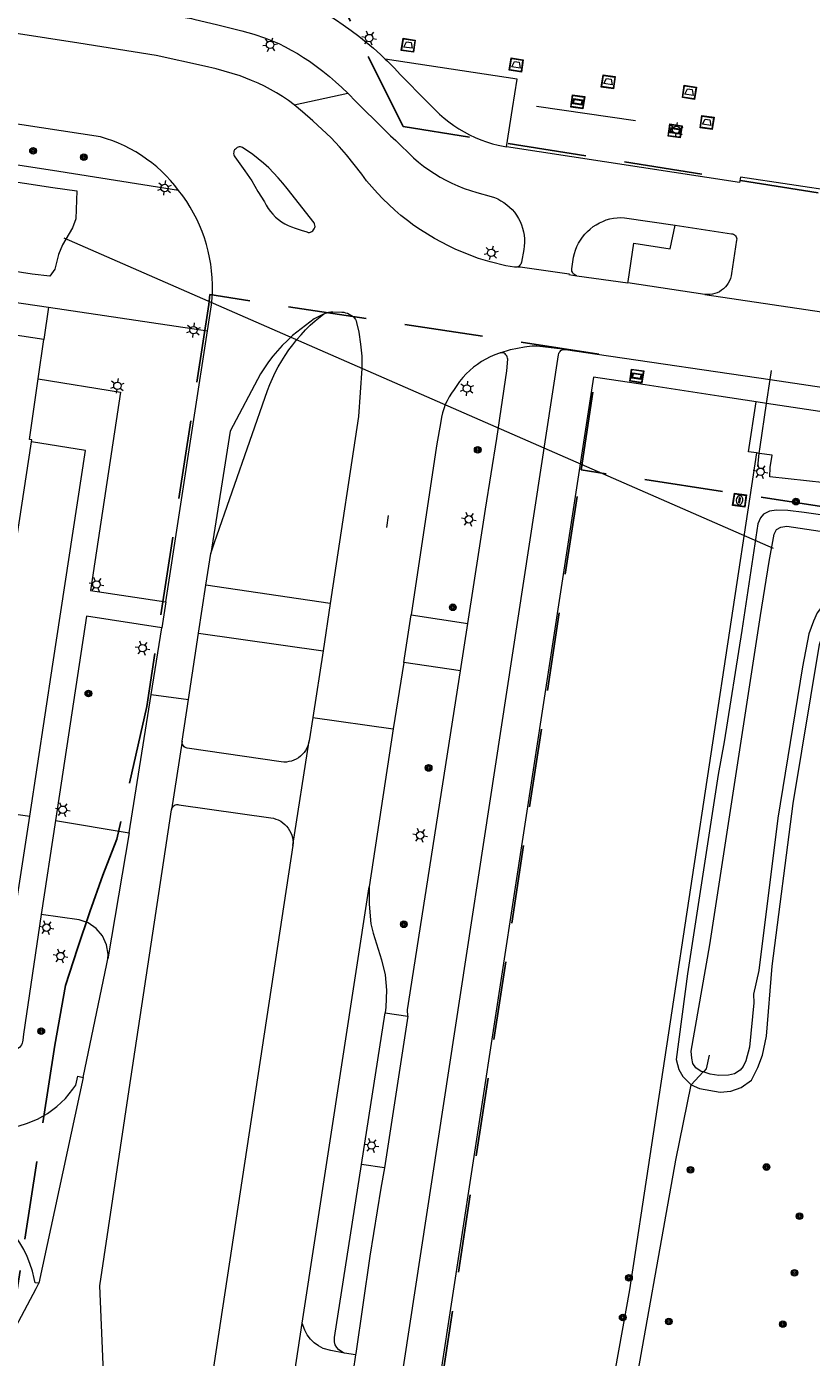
# Model space of a CAD drawing. Header units: metres. Extents: x 89872 to 94585, y 463299 to 469000.
# Tile 87 of 230: x 91535 to 91599, y 464613 to 464721. Entities that reach past the tile are written whole.
import ezdxf
from ezdxf.enums import TextEntityAlignment as Align

# ---------------------------------------------------------------- set-up
doc = ezdxf.new("R2010")
doc.units = ezdxf.units.M
doc.linetypes.add('HIDDEN', pattern=[9.525, 6.35, -3.175])
doc.layers.get('0').update_dxf_attribs({"linetype": 'CONTINUOUS'})
for name, color, linetype, lineweight in [('B-WE-GK-BESCHOEIING-G', 251, 'CONTINUOUS', 13), ('B-WE-GR-BEPLANTING_CULTUUR-G', 251, 'CONTINUOUS', 13), ('B-WE-GR-BOOM-S', 251, 'CONTINUOUS', 13), ('B-WE-GR-PLANTENBAK-S', 251, 'CONTINUOUS', 13), ('B-WE-IE-TERREINAFSCHEIDING_KUNSTMATIG_HEKWERK-G', 251, 'CONTINUOUS', 13), ('B-WE-KL-ET_LS_OV_LICHTMAST-S', 251, 'CONTINUOUS', 13), ('B-WE-KL-ET_LS_SR_BORD-S', 251, 'CONTINUOUS', 13), ('B-WE-KW-KUNSTWERK_DUIKER-G', 251, 'CONTINUOUS', 13), ('B-WE-OG-TOPOGRAFIE_BEBOUWING-GV', 251, 'CONTINUOUS', 13), ('B-WE-OG-TOPOGRAFIE_STRAATNAAM-T18', 251, 'CONTINUOUS', 13), ('B-WE-OG-TOPOGRAFIE_WATER-GV', 251, 'CONTINUOUS', 13), ('B-WE-RI-DRAINAGE_PUT-S', 251, 'CONTINUOUS', 13), ('B-WE-VH-VERHARDING-GV', 251, 'CONTINUOUS', 13), ('B-WE-VW-INFORMATIEBORD-S', 251, 'CONTINUOUS', 13), ('Percelen', 10, 'HIDDEN', 25)]:
    doc.layers.add(name, color=color, linetype=linetype, lineweight=lineweight)
doc.styles.get("Standard").update_dxf_attribs({"font": 'isocp.shx'})

# ---------------------------------------------------------------- blocks, each defined once
blk = doc.blocks.new('Q_BOOM')
for radius in [0.27, 0.18, 0.09]:
    blk.add_circle((0, 0), radius)
blk = doc.blocks.new('Q_DRAINAGEPUT')
blk.add_lwpolyline([(-0.5, 0.5), (0.5, 0.5), (0.5, -0.5), (-0.5, -0.5)], close=True)
for points in [[(-0.44, 0.46), (0.44, 0.46, -0.414214), (0.46, 0.44), (0.46, -0.44, -0.414214), (0.44, -0.46), (-0.44, -0.46, -0.414214), (-0.46, -0.44), (-0.46, 0.44), (-0.46, 0.44), (-0.46, 0.45), (-0.46, 0.45), (-0.46, 0.45), (-0.46, 0.45), (-0.46, 0.45), (-0.46, 0.45), (-0.46, 0.46), (-0.46, 0.46), (-0.46, 0.46), (-0.45, 0.46), (-0.45, 0.46), (-0.45, 0.46), (-0.45, 0.46), (-0.45, 0.46), (-0.45, 0.46), (-0.44, 0.46), (-0.44, 0.46)], [(-0.34, 0.1, 0.380426), (-0.28, -0.18)], [(-0.01, 0.27, 0.240218), (-0.34, 0.1)], [(-0.19, 0.04, 0.853344), (-0.19, -0.03)], [(0.33, 0.11, 0.240191), (-0.01, 0.27)], [(0.18, -0.03, 0.849746), (0.18, 0.04)], [(0.27, -0.18, 0.380426), (0.33, 0.11)], [(-0.28, -0.18, 0.148452), (0.01, -0.26)], [(0.01, -0.26, 0.131742), (0.27, -0.18)]]:
    blk.add_lwpolyline(points, format="xyb")
for points in [[(-0.19, 0.04), (0.18, 0.04)], [(0.18, -0.03), (-0.19, -0.03)]]:
    blk.add_lwpolyline(points)
blk = doc.blocks.new('Q_LICHTMAST')
for points in [[(-0.26, 0.15), (-0.52, 0.3)], [(0, 0.3), (0, 0.6)], [(0.26, 0.15), (0.52, 0.3)], [(-0.26, -0.15), (-0.52, -0.3)], [(0, -0.3), (0, -0.6)], [(0.26, -0.15), (0.52, -0.3)]]:
    blk.add_lwpolyline(points)
blk.add_circle((0, 0), 0.3)
blk = doc.blocks.new('Q_STRAATNAAMBORD')
for points in [[(-0.5, 0.5), (0.5, 0.5), (0.5, -0.5), (-0.5, -0.5)], [(-0.37, 0.22), (0.36, 0.22), (0.36, -0.21), (-0.37, -0.21)]]:
    blk.add_lwpolyline(points, close=True)
for points in [[(-0.44, 0.46), (0.44, 0.46, -0.414214), (0.46, 0.44), (0.46, -0.44, -0.414214), (0.44, -0.46), (-0.44, -0.46, -0.414214), (-0.46, -0.44), (-0.46, 0.44), (-0.46, 0.44), (-0.46, 0.45), (-0.46, 0.45), (-0.46, 0.45), (-0.46, 0.45), (-0.46, 0.45), (-0.46, 0.45), (-0.46, 0.46), (-0.46, 0.46), (-0.46, 0.46), (-0.45, 0.46), (-0.45, 0.46), (-0.45, 0.46), (-0.45, 0.46), (-0.45, 0.46), (-0.45, 0.46), (-0.44, 0.46), (-0.44, 0.46)], [(-0.29, 0.16), (0.28, 0.16, -0.414214), (0.3, 0.14), (0.3, -0.13, -0.414214), (0.28, -0.16), (-0.29, -0.16, -0.414214), (-0.31, -0.13), (-0.31, 0.14), (-0.31, 0.14), (-0.31, 0.14), (-0.31, 0.14), (-0.31, 0.15), (-0.31, 0.15), (-0.31, 0.15), (-0.3, 0.15), (-0.3, 0.15), (-0.3, 0.15), (-0.3, 0.16), (-0.3, 0.16), (-0.3, 0.16), (-0.3, 0.16), (-0.29, 0.16), (-0.29, 0.16), (-0.29, 0.16), (-0.29, 0.16), (-0.29, 0.16)]]:
    blk.add_lwpolyline(points, format="xyb")
blk = doc.blocks.new('Q_INFORMATIEBORD')
for points in [[(-0.5, 0.5), (0.5, 0.5), (0.5, -0.5), (-0.5, -0.5)], [(-0.37, 0.22), (0.36, 0.22), (0.36, -0.21), (-0.37, -0.21)]]:
    blk.add_lwpolyline(points, close=True)
for points in [[(-0.44, 0.46), (0.44, 0.46, -0.414214), (0.46, 0.44), (0.46, -0.44, -0.414214), (0.44, -0.46), (-0.44, -0.46, -0.414214), (-0.46, -0.44), (-0.46, 0.44), (-0.46, 0.44), (-0.46, 0.45), (-0.46, 0.45), (-0.46, 0.45), (-0.46, 0.45), (-0.46, 0.45), (-0.46, 0.45), (-0.46, 0.46), (-0.46, 0.46), (-0.46, 0.46), (-0.45, 0.46), (-0.45, 0.46), (-0.45, 0.46), (-0.45, 0.46), (-0.45, 0.46), (-0.45, 0.46), (-0.44, 0.46), (-0.44, 0.46)], [(-0.29, 0.16), (0.28, 0.16, -0.414214), (0.3, 0.14), (0.3, -0.13, -0.414214), (0.28, -0.16), (-0.29, -0.16, -0.414214), (-0.31, -0.13), (-0.31, 0.14), (-0.31, 0.14), (-0.31, 0.14), (-0.31, 0.14), (-0.31, 0.15), (-0.31, 0.15), (-0.31, 0.15), (-0.3, 0.15), (-0.3, 0.15), (-0.3, 0.15), (-0.3, 0.16), (-0.3, 0.16), (-0.3, 0.16), (-0.3, 0.16), (-0.29, 0.16), (-0.29, 0.16), (-0.29, 0.16), (-0.29, 0.16), (-0.29, 0.16)]]:
    blk.add_lwpolyline(points, format="xyb")
blk = doc.blocks.new('Q_BLOEMBAK')
for points in [[(-0.5, 0.5), (0.5, 0.5), (0.5, -0.5), (-0.5, -0.5)], [(-0.34, 0.2), (0.33, 0.2), (0.19, -0.25), (-0.2, -0.25)]]:
    blk.add_lwpolyline(points, close=True)
blk.add_lwpolyline([(-0.44, 0.46), (0.44, 0.46, -0.414214), (0.46, 0.44), (0.46, -0.44, -0.414214), (0.44, -0.46), (-0.44, -0.46, -0.414214), (-0.46, -0.44), (-0.46, 0.44), (-0.46, 0.44), (-0.46, 0.45), (-0.46, 0.45), (-0.46, 0.45), (-0.46, 0.45), (-0.46, 0.45), (-0.46, 0.45), (-0.46, 0.46), (-0.46, 0.46), (-0.46, 0.46), (-0.45, 0.46), (-0.45, 0.46), (-0.45, 0.46), (-0.45, 0.46), (-0.45, 0.46), (-0.45, 0.46), (-0.44, 0.46), (-0.44, 0.46)], format="xyb")

msp = doc.modelspace()

# ---------------------------------------------------------------- linework, layer by layer
at = {"layer": 'B-WE-GK-BESCHOEIING-G'}
for points in [[(91478.06, 464717.46), (91489.06, 464715.78), (91504.66, 464713.15), (91521.04, 464710.67), (91537.45, 464708.15), (91539.41, 464707.88)], [(91537.22, 464700.98), (91535.8, 464701.14), (91533.55, 464701.49), (91514.77, 464704.42), (91499.51, 464706.81), (91482.72, 464709.33), (91476.99, 464710.26)]]:
    msp.add_lwpolyline(points, dxfattribs=at)
at = {"layer": 'B-WE-GR-BEPLANTING_CULTUUR-G'}
for p, q in [((91537.12, 464698.47), (91536.73, 464695.85)), ((91594.66, 464686.64), (91594.42, 464686.68))]:
    msp.add_line(p, q, dxfattribs=at)
for points in [[(91594.42, 464686.68), (91593.79, 464686.78), (91594.41, 464690.82)], [(91594.42, 464686.68), (91594.02, 464684.01), (91584.14, 464618.95), (91582.37, 464609.09)], [(91704.4, 464670.43), (91700.11, 464671.34), (91691.65, 464669.81), (91689.9, 464669.83), (91639.21, 464677.35), (91635.81, 464678.27), (91599.97, 464684.27), (91595.5, 464684.74), (91595.55, 464685.5), (91595.71, 464686.49), (91594.66, 464686.64)], [(91584.2, 464608.74), (91587.89, 464629.46), (91589.15, 464635.56)]]:
    msp.add_lwpolyline(points, dxfattribs=at)
at = {"layer": 'B-WE-IE-TERREINAFSCHEIDING_KUNSTMATIG_HEKWERK-G'}
for p, q in [((91584.63, 464713.55), (91576.63, 464714.71)), ((91595.25, 464690.69), (91595.53, 464692.61)), ((91595.53, 464692.61), (91595.64, 464693.35)), ((91594.55, 464685.59), (91594.66, 464686.64)), ((91590.12, 464636.59), (91589.15, 464635.56))]:
    msp.add_line(p, q, dxfattribs=at)
for points in [[(91594.66, 464686.64), (91594.72, 464687.17), (91595.25, 464690.69)], [(91590.6, 464637.95), (91590.36, 464636.84), (91590.17, 464636.64), (91590.12, 464636.59)]]:
    msp.add_lwpolyline(points, dxfattribs=at)
at = {"layer": 'B-WE-KW-KUNSTWERK_DUIKER-G'}
msp.add_line((91595.81, 464678.95), (91538.38, 464704.07), dxfattribs=at)
at = {"layer": 'B-WE-OG-TOPOGRAFIE_BEBOUWING-GV'}
for p, q in [((91536.27, 464692.69), (91536.73, 464695.85)), ((91531.2, 464657.93), (91535.73, 464687.59))]:
    msp.add_line(p, q, dxfattribs=at)
for points in [[(91536.73, 464695.85), (91531.01, 464696.73), (91531.05, 464696.96), (91521.13, 464698.48), (91472.52, 464705.92), (91465.22, 464658.07), (91465.4, 464658.04), (91465.72, 464657.93), (91464.93, 464652.82), (91470.58, 464651.92), (91470.64, 464651.87), (91470.89, 464651.84), (91471, 464651.82)], [(91535.73, 464687.59), (91535.75, 464687.75), (91535.57, 464687.77), (91536.27, 464692.69)]]:
    msp.add_lwpolyline(points, dxfattribs=at)
at = {"layer": 'B-WE-OG-TOPOGRAFIE_STRAATNAAM-T18'}
msp.add_line((91564.5, 464680.64), (91564.65, 464681.62), dxfattribs=at)
at = {"layer": 'B-WE-OG-TOPOGRAFIE_WATER-GV'}
msp.add_line((91537.12, 464698.47), (91549.98, 464696.57), dxfattribs=at)
for points in [[(91547.65, 464707.91), (91537.96, 464709.45), (91507.42, 464714.15), (91499.4, 464715.32), (91488.78, 464717), (91485.94, 464717.59), (91478.26, 464718.79)], [(91476.66, 464708.02), (91483.14, 464706.93), (91505.56, 464703.25), (91529.73, 464699.56), (91537.12, 464698.47)], [(91539.41, 464707.88), (91539.32, 464705.63), (91539.05, 464704.89), (91538.25, 464703.52), (91537.93, 464702.74), (91537.62, 464701.56), (91537.22, 464700.98)], [(91549.98, 464696.57), (91550.31, 464698.67), (91550.36, 464699.22), (91550.38, 464699.76), (91550.39, 464700.31), (91550.36, 464700.86), (91550.32, 464701.41), (91550.25, 464701.95), (91550.16, 464702.49), (91550.04, 464703.02), (91549.9, 464703.56), (91549.74, 464704.08), (91549.55, 464704.59), (91549.34, 464705.1), (91549.11, 464705.6), (91548.86, 464706.09), (91548.59, 464706.56), (91548.3, 464707.03), (91547.99, 464707.48), (91547.65, 464707.91)], [(91624.07, 464678.23), (91598.29, 464681.87), (91596.96, 464682.02), (91596.05, 464682.04), (91595.49, 464681.96), (91595.01, 464681.72), (91594.77, 464681.44), (91594.55, 464680.94), (91593.25, 464672.32), (91591.82, 464663.3), (91591.33, 464660.67), (91588.85, 464644.52), (91587.93, 464637.6), (91588.14, 464636.8), (91588.47, 464636.23), (91589.15, 464635.56)], [(91595.47, 464677.9), (91595.86, 464680.11), (91596.05, 464680.48), (91596.41, 464680.68), (91596.9, 464680.76), (91602.47, 464679.91), (91620.54, 464677.5), (91622.59, 464677.29), (91650.3, 464672.87), (91667.24, 464670.61), (91691.04, 464666.99), (91692.33, 464666.93), (91693.27, 464667.03), (91698.41, 464668.07), (91698.77, 464668.11), (91699.2, 464668.06), (91701.37, 464667.41), (91701.92, 464666.72)], [(91590.12, 464636.59), (91589.95, 464636.64), (91589.52, 464636.93), (91589.27, 464637.27), (91589.19, 464637.71), (91589.15, 464638.27), (91590.66, 464646.87), (91594.75, 464673.54), (91595.47, 464677.9)], [(91600.32, 464674.66), (91599.78, 464674.3), (91599.34, 464673.73), (91599.04, 464673.08), (91598.66, 464672.04), (91598.15, 464669.38), (91596.15, 464657.13)], [(91589.15, 464635.56), (91589.81, 464635.24), (91591.48, 464634.96), (91592.35, 464635.05), (91593.2, 464635.33), (91594.03, 464635.92), (91594.53, 464636.94), (91594.91, 464637.96), (91595.23, 464639.49), (91595.7, 464645.14), (91597.4, 464658.31), (91599.54, 464671.19), (91600.02, 464672.65), (91600.41, 464673.39), (91600.84, 464673.73), (91601.41, 464673.93), (91602.3, 464674), (91605.1, 464673.88), (91623.56, 464671.15), (91682.17, 464661.98), (91697.8, 464659.99), (91699.77, 464660.03), (91701.22, 464660.15)], [(91596.15, 464657.13), (91594.61, 464644.8), (91594.19, 464642.89), (91594.22, 464642.19), (91593.86, 464638.6), (91593.58, 464637.5), (91593.36, 464637.04), (91593.11, 464636.74), (91592.64, 464636.43), (91592.17, 464636.32), (91591.37, 464636.3), (91590.67, 464636.41), (91590.12, 464636.59)]]:
    msp.add_lwpolyline(points, dxfattribs=at)
at = {"layer": 'B-WE-VH-VERHARDING-GV'}
for p, q in [((91556.99, 464714.86), (91561.34, 464715.78)), ((91574.2, 464711.46), (91574.68, 464714.55)), ((91541.32, 464712.26), (91533.35, 464713.46)), ((91557.58, 464704.7), (91558.03, 464704.56)), ((91579.9, 464701.01), (91584.02, 464700.44)), ((91590.25, 464699.51), (91584.02, 464700.44)), ((91590.25, 464699.51), (91601.14, 464697.89)), ((91578.98, 464695.06), (91581.52, 464694.68)), ((91581.52, 464694.68), (91595.53, 464692.61)), ((91595.25, 464690.69), (91594.41, 464690.82)), ((91549.86, 464675.98), (91550.25, 464678.55)), ((91549.26, 464672.11), (91549.86, 464675.98)), ((91559.91, 464674.51), (91549.86, 464675.98)), ((91546.61, 464674.62), (91546.28, 464672.52)), ((91559.91, 464674.51), (91559.34, 464670.67)), ((91565.88, 464669.72), (91566.48, 464673.59)), ((91566.48, 464673.59), (91571.05, 464672.88)), ((91545.42, 464667.13), (91546.28, 464672.52)), ((91548.45, 464666.73), (91549.26, 464672.11)), ((91549.26, 464672.11), (91559.34, 464670.67)), ((91570.47, 464669.04), (91571.05, 464672.88)), ((91559.34, 464670.67), (91558.5, 464665.27)), ((91565.88, 464669.72), (91565.02, 464664.35)), ((91570.47, 464669.04), (91565.88, 464669.72)), ((91543.63, 464655.93), (91545.42, 464667.13)), ((91545.42, 464667.13), (91548.45, 464666.73)), ((91547.93, 464663.35), (91548.45, 464666.73)), ((91558.5, 464665.27), (91558.21, 464663.39)), ((91558.5, 464665.27), (91565.02, 464664.35)), ((91565.02, 464664.35), (91563.07, 464651.56)), ((91547.93, 464663.35), (91547.08, 464657.81)), ((91556.9, 464654.92), (91558.21, 464663.39)), ((91531.2, 464657.93), (91535.6, 464657.28)), ((91534.41, 464649.58), (91535.6, 464657.28)), ((91537.68, 464656.93), (91536.52, 464649.33)), ((91537.68, 464656.93), (91543.63, 464655.93)), ((91543.63, 464655.93), (91541.92, 464645.74)), ((91557.66, 464616.27), (91563.07, 464651.56)), ((91562.44, 464629.11), (91564.36, 464641.38)), ((91566.2, 464641.11), (91564.31, 464628.83)), ((91564.36, 464641.38), (91566.2, 464641.11)), ((91539.92, 464636.15), (91536.34, 464619.49)), ((91564.31, 464628.83), (91562.44, 464629.11)), ((91556.4, 464608.04), (91557.66, 464616.27)), ((91561.98, 464613.71), (91561.09, 464613.85)), ((91561.98, 464613.71), (91561.17, 464608.35))]:
    msp.add_line(p, q, dxfattribs=at)
for points in [[(91505.03, 464728.64), (91505.18, 464728.61), (91510.18, 464727.87), (91518.22, 464726.56), (91526.72, 464725.27), (91548.7, 464721.83), (91548.88, 464721.78), (91550.81, 464721.33), (91552.76, 464720.84), (91553.74, 464720.57), (91554.68, 464720.24), (91555.22, 464720.03), (91555.75, 464719.8), (91556.26, 464719.55), (91556.77, 464719.28), (91557.27, 464718.99), (91557.76, 464718.69), (91558.24, 464718.37), (91558.79, 464717.98), (91559.32, 464717.57), (91559.85, 464717.14), (91560.36, 464716.7), (91560.86, 464716.25), (91561.34, 464715.78)], [(91541.73, 464727.08), (91547.15, 464726.25), (91548.12, 464726.04), (91549.1, 464725.85), (91550.07, 464725.64), (91551.04, 464725.41), (91552.01, 464725.16), (91552.97, 464724.89), (91553.93, 464724.6), (91554.87, 464724.29), (91555.82, 464723.97), (91556.75, 464723.63), (91557.66, 464723.27), (91558.35, 464722.91), (91559.02, 464722.54), (91559.69, 464722.15), (91560.34, 464721.74), (91560.98, 464721.32), (91561.61, 464720.87), (91562.23, 464720.41), (91562.83, 464719.92), (91563.42, 464719.43), (91563.99, 464718.91), (91564.36, 464718.55)], [(91556.99, 464714.86), (91556.53, 464715.19), (91556.06, 464715.51), (91555.58, 464715.81), (91555.09, 464716.09), (91554.59, 464716.36), (91554.08, 464716.6), (91553.56, 464716.83), (91552.62, 464717.19), (91550.69, 464717.75), (91549.74, 464717.99), (91545.83, 464718.83), (91539.57, 464719.83), (91534.32, 464720.64)], [(91574.68, 464714.55), (91575.06, 464716.93), (91564.36, 464718.55)], [(91564.36, 464718.55), (91564.55, 464718.38), (91565.09, 464717.83), (91565.62, 464717.27), (91567.73, 464715.11)], [(91561.34, 464715.78), (91562.03, 464715.08), (91564.24, 464712.9), (91564.8, 464712.34)], [(91567.73, 464715.11), (91568.41, 464714.44), (91568.77, 464714.09), (91569.14, 464713.77), (91569.53, 464713.46), (91569.93, 464713.17), (91570.34, 464712.9), (91570.77, 464712.65), (91571.21, 464712.42), (91571.66, 464712.21), (91572.11, 464712.02), (91572.58, 464711.85), (91573.05, 464711.7), (91573.53, 464711.58), (91574.2, 464711.46)], [(91574.83, 464701.71), (91574.15, 464701.82), (91572.87, 464702.14), (91571.93, 464702.42), (91571.31, 464702.65), (91570.71, 464702.89), (91570.1, 464703.15), (91569.51, 464703.43), (91568.93, 464703.73), (91568.36, 464704.04), (91567.79, 464704.38), (91567.24, 464704.73), (91566.7, 464705.09), (91566.17, 464705.49), (91565.65, 464705.9), (91565.15, 464706.33), (91564.66, 464706.77), (91564.19, 464707.24), (91563.74, 464707.71), (91563.29, 464708.21), (91562.87, 464708.71), (91562.47, 464709.23), (91561.87, 464710.02), (91561.24, 464710.79), (91560.66, 464711.45), (91559.99, 464712.19), (91558.52, 464713.55), (91557.67, 464714.28), (91556.99, 464714.86)], [(91547.65, 464707.91), (91547.33, 464708.32), (91547, 464708.72), (91546.64, 464709.1), (91546.27, 464709.47), (91545.88, 464709.82), (91545.48, 464710.15), (91545.06, 464710.46), (91544.63, 464710.76), (91544.19, 464711.04), (91543.73, 464711.29), (91543.27, 464711.53), (91542.79, 464711.74), (91542.31, 464711.94), (91541.82, 464712.11), (91541.32, 464712.26)], [(91564.8, 464712.34), (91565.23, 464711.97), (91566.65, 464710.57), (91567.06, 464710.22), (91567.48, 464709.89), (91567.91, 464709.58), (91568.36, 464709.28), (91568.82, 464709), (91569.29, 464708.75), (91569.77, 464708.51), (91570.26, 464708.29), (91570.76, 464708.09), (91571.27, 464707.91), (91571.78, 464707.76), (91572.94, 464707.44), (91573.21, 464707.34), (91573.48, 464707.23), (91573.74, 464707.09), (91573.98, 464706.94), (91574.22, 464706.76), (91574.44, 464706.57), (91574.64, 464706.37), (91574.83, 464706.15), (91575, 464705.91), (91575.16, 464705.66), (91575.29, 464705.4), (91575.4, 464705.14), (91575.49, 464704.86), (91575.56, 464704.58), (91575.61, 464704.29), (91575.64, 464704), (91575.64, 464703.71), (91575.63, 464703.42), (91575.59, 464703.13), (91575.41, 464702.13), (91575.38, 464702.04), (91575.34, 464701.95), (91575.28, 464701.87), (91575.21, 464701.8), (91575.12, 464701.75)], [(91558.03, 464704.56), (91558.13, 464704.53), (91558.23, 464704.53), (91558.33, 464704.55), (91558.42, 464704.59), (91558.5, 464704.66), (91558.57, 464704.73), (91558.63, 464704.82), (91558.67, 464704.91), (91558.69, 464705.01), (91558.68, 464705.11), (91558.66, 464705.21), (91558.62, 464705.3), (91556.44, 464708.09), (91556.09, 464708.52), (91555.72, 464708.94), (91555.34, 464709.35), (91554.94, 464709.75), (91554.52, 464710.13), (91554.1, 464710.49), (91553.65, 464710.84), (91552.82, 464711.39), (91552.73, 464711.43), (91552.65, 464711.45), (91552.56, 464711.45), (91552.47, 464711.43), (91552.39, 464711.39), (91552.32, 464711.34), (91552.24, 464711.27), (91552.18, 464711.2), (91552.13, 464711.11), (91552.11, 464711.01), (91552.1, 464710.91), (91552.11, 464710.81), (91552.14, 464710.72), (91552.2, 464710.63), (91553.01, 464709.51), (91553.57, 464708.69), (91554.07, 464707.84), (91554.59, 464706.99), (91554.74, 464706.72), (91554.9, 464706.46), (91555.09, 464706.22), (91555.28, 464705.99), (91555.5, 464705.77), (91555.73, 464705.58), (91555.98, 464705.39), (91556.24, 464705.23), (91556.51, 464705.09), (91556.79, 464704.97), (91557.07, 464704.86), (91557.58, 464704.7)], [(91679.04, 464695.44), (91675.02, 464696.06), (91636.62, 464701.97), (91601, 464707.35), (91601.06, 464707.8), (91593.14, 464708.99), (91593.07, 464708.56), (91574.2, 464711.46)], [(91579.9, 464701.01), (91579.81, 464701.04), (91579.72, 464701.08), (91579.64, 464701.14), (91579.57, 464701.22), (91579.53, 464701.3), (91579.49, 464701.4), (91579.48, 464701.5), (91579.48, 464701.59), (91579.63, 464702.52), (91579.7, 464702.81), (91579.78, 464703.1), (91579.89, 464703.38), (91580.02, 464703.65), (91580.18, 464703.9), (91580.35, 464704.15), (91580.54, 464704.38), (91580.74, 464704.6), (91580.96, 464704.8), (91581.2, 464704.99), (91581.45, 464705.15), (91581.72, 464705.3), (91581.99, 464705.42), (91582.27, 464705.53), (91582.56, 464705.61), (91582.85, 464705.67), (91583.15, 464705.71), (91583.45, 464705.72), (91583.75, 464705.71), (91587.84, 464705.11)], [(91584.02, 464700.44), (91584.03, 464700.56), (91584.49, 464703.66), (91587.45, 464703.2), (91587.84, 464705.11)], [(91587.84, 464705.11), (91592.4, 464704.42), (91592.49, 464704.41)], [(91592.49, 464704.41), (91592.58, 464704.38), (91592.66, 464704.32), (91592.73, 464704.26), (91592.78, 464704.18), (91592.81, 464704.09), (91592.83, 464704), (91592.82, 464703.9), (91592.41, 464701.2), (91592.38, 464701), (91592.32, 464700.8), (91592.25, 464700.61), (91592.15, 464700.43), (91592.04, 464700.26), (91591.91, 464700.11), (91591.76, 464699.97), (91591.6, 464699.84), (91591.43, 464699.73), (91591.25, 464699.64), (91591.06, 464699.58), (91590.86, 464699.53), (91590.66, 464699.5), (91590.45, 464699.5), (91590.25, 464699.51)], [(91575.12, 464701.75), (91575.03, 464701.72), (91574.93, 464701.71), (91574.83, 464701.71)], [(91575.12, 464701.75), (91575.29, 464701.74), (91579.27, 464701.17), (91579.25, 464701.11), (91579.9, 464701.01)], [(91559.39, 464697.92), (91558.62, 464697.52), (91556.87, 464696.17), (91556.45, 464695.78), (91556.04, 464695.37), (91555.65, 464694.94), (91555.28, 464694.5), (91554.93, 464694.04), (91554.6, 464693.57), (91554.28, 464693.09), (91551.81, 464688.45), (91550.25, 464678.55)], [(91550.25, 464678.55), (91550.56, 464679.44), (91554.85, 464691.73), (91555.04, 464692.22), (91555.25, 464692.71), (91555.47, 464693.19), (91555.72, 464693.66), (91555.99, 464694.12), (91556.27, 464694.57), (91556.57, 464695.01), (91556.89, 464695.44), (91557.22, 464695.85), (91557.57, 464696.25), (91557.93, 464696.64), (91558.31, 464697.01), (91558.7, 464697.37), (91559.39, 464697.92)], [(91559.39, 464697.92), (91559.53, 464697.98), (91559.67, 464698.02), (91559.82, 464698.06), (91559.97, 464698.09), (91560.12, 464698.11), (91560.85, 464698.06), (91561.01, 464698.06), (91561.16, 464698.03), (91561.31, 464697.99), (91561.45, 464697.92), (91561.59, 464697.84), (91561.7, 464697.78), (91561.8, 464697.69), (91561.89, 464697.59), (91561.96, 464697.49), (91562.02, 464697.37), (91562.06, 464697.24), (91562.23, 464696.46), (91562.38, 464695.49), (91562.48, 464694.5), (91562.47, 464693.51), (91562.22, 464689.64), (91560.13, 464675.92), (91559.91, 464674.51)], [(91546.61, 464674.62), (91548.88, 464689.38), (91549.98, 464696.57)], [(91561.87, 464586.5), (91561.95, 464586.96), (91565.9, 464613.09), (91577.42, 464688.27), (91578.41, 464694.62), (91578.43, 464694.72), (91578.47, 464694.81), (91578.53, 464694.89), (91578.6, 464694.96), (91578.69, 464695.01), (91578.78, 464695.05), (91578.88, 464695.06), (91578.98, 464695.06)], [(91573.67, 464694.78), (91573.62, 464694.76), (91573.25, 464694.63), (91572.88, 464694.46), (91572.52, 464694.28), (91572.18, 464694.08), (91571.84, 464693.85), (91571.52, 464693.61), (91571.22, 464693.35), (91570.93, 464693.07), (91570.65, 464692.78), (91570.4, 464692.47), (91570.16, 464692.14), (91569.95, 464691.81), (91569.74, 464691.52), (91569.56, 464691.22), (91569.39, 464690.91), (91569.24, 464690.59), (91569.12, 464690.26), (91569.01, 464689.92), (91568.93, 464689.57), (91568.87, 464689.23), (91568.53, 464687.25), (91566.48, 464673.59)], [(91571.05, 464672.88), (91572.5, 464682.12), (91573.4, 464687.86), (91574.22, 464693.32), (91574.29, 464694.26), (91574.27, 464694.36), (91574.25, 464694.45), (91574.21, 464694.55), (91574.15, 464694.63), (91574.09, 464694.71), (91574.01, 464694.75), (91573.93, 464694.78), (91573.85, 464694.79), (91573.76, 464694.79), (91573.67, 464694.78)], [(91573.67, 464694.78), (91574.51, 464695.04), (91575.64, 464695.27), (91575.84, 464695.3), (91576.05, 464695.32), (91576.26, 464695.34), (91576.46, 464695.35), (91576.67, 464695.35), (91578.72, 464695.11), (91578.98, 464695.06)], [(91536.27, 464692.69), (91542.95, 464691.61), (91540.52, 464675.55), (91546.61, 464674.62)], [(91581.23, 464692.81), (91577.23, 464666.83), (91568.88, 464612.35)], [(91594.41, 464690.82), (91591.37, 464691.28), (91585.41, 464692.18), (91581.23, 464692.81)], [(91595.53, 464692.61), (91605.5, 464691.14), (91633.98, 464686.85), (91645.89, 464685.04), (91678.09, 464680.16), (91706.4, 464675.82), (91706.61, 464675.78), (91706.81, 464675.71), (91707, 464675.63), (91707.18, 464675.53), (91707.35, 464675.4), (91707.51, 464675.26), (91707.65, 464675.1), (91707.71, 464675.02)], [(91704.4, 464670.43), (91703.25, 464674.33), (91675.92, 464678.5), (91644.63, 464683.23), (91644.06, 464679.52), (91634.91, 464680.94), (91635.46, 464684.63), (91604.96, 464689.22), (91595.25, 464690.69)], [(91535.6, 464657.28), (91537.47, 464669.6), (91540.1, 464686.87), (91535.73, 464687.59)], [(91546.28, 464672.52), (91540.2, 464673.46), (91537.68, 464656.93)], [(91566.2, 464641.11), (91566.18, 464641.63), (91570.47, 464669.04)], [(91558.21, 464663.39), (91558.17, 464663.18), (91558.1, 464662.99), (91558.02, 464662.8), (91557.92, 464662.61), (91557.8, 464662.44), (91557.66, 464662.29), (91557.51, 464662.14), (91557.34, 464662.02), (91557.16, 464661.91), (91556.98, 464661.82), (91556.78, 464661.75), (91556.58, 464661.7), (91556.37, 464661.67), (91556.16, 464661.67), (91555.96, 464661.68), (91548.35, 464662.78), (91548.26, 464662.81), (91548.17, 464662.85), (91548.09, 464662.91), (91548.03, 464662.98), (91547.98, 464663.06), (91547.94, 464663.15), (91547.93, 464663.25), (91547.93, 464663.35)], [(91547.08, 464657.81), (91547.1, 464657.91), (91547.14, 464658), (91547.21, 464658.08), (91547.28, 464658.15), (91547.37, 464658.2), (91547.47, 464658.23), (91547.57, 464658.24), (91547.67, 464658.22), (91555.12, 464657.15), (91555.33, 464657.12), (91555.53, 464657.06), (91555.72, 464656.98), (91555.91, 464656.88), (91556.08, 464656.76), (91556.24, 464656.62), (91556.39, 464656.47), (91556.52, 464656.31), (91556.63, 464656.13), (91556.73, 464655.95), (91556.8, 464655.75), (91556.86, 464655.55), (91556.89, 464655.34), (91556.91, 464655.13), (91556.9, 464654.92)], [(91532.41, 464539.91), (91540.02, 464589.61), (91540.75, 464594.38), (91541.07, 464596.36), (91541.52, 464599.32), (91541.65, 464600.32), (91541.76, 464601.31), (91541.82, 464602.31), (91541.86, 464603.31), (91541.87, 464604.31), (91541.85, 464605.3), (91541.26, 464619.28), (91543.64, 464635.16), (91547.08, 464657.81)], [(91556.9, 464654.92), (91547.66, 464594.25), (91546.78, 464588.58), (91539.14, 464538.88)], [(91563.07, 464651.56), (91563.07, 464650.16), (91563.22, 464648.58), (91563.4, 464647.81), (91564.08, 464645.66), (91564.38, 464644.45), (91564.49, 464643.22), (91564.43, 464641.83), (91564.36, 464641.38)], [(91536.52, 464649.33), (91535.1, 464639.66), (91535.04, 464639.17), (91535.02, 464639.04), (91534.98, 464638.91), (91534.92, 464638.79), (91534.85, 464638.68), (91534.76, 464638.58), (91534.64, 464638.48), (91531.09, 464635.71), (91530.97, 464635.63), (91530.83, 464635.56), (91530.69, 464635.52), (91530.54, 464635.51), (91530.39, 464635.51), (91529.33, 464635.66), (91529.02, 464635.66), (91528.72, 464635.56), (91528.48, 464635.38), (91528.3, 464635.12), (91528.21, 464634.83), (91527.85, 464632.61)], [(91541.92, 464645.74), (91541.95, 464646.12), (91541.82, 464646.89), (91541.49, 464647.61), (91540.98, 464648.2), (91540.33, 464648.65), (91539.59, 464648.9), (91536.52, 464649.33)], [(91539.92, 464636.15), (91541.84, 464645.34), (91541.92, 464645.74)], [(91527.85, 464632.61), (91532.28, 464631.98), (91532.9, 464631.98), (91533.52, 464632.02), (91534.14, 464632.11), (91534.75, 464632.24), (91535.34, 464632.42), (91536.22, 464632.77), (91537.04, 464633.23), (91537.8, 464633.8), (91538.48, 464634.45), (91539.07, 464635.19), (91539.32, 464635.53), (91539.49, 464636.24), (91539.92, 464636.15)], [(91561.09, 464613.85), (91560.84, 464613.96), (91560.63, 464614.1), (91560.46, 464614.29), (91560.33, 464614.51), (91560.27, 464614.76), (91560.28, 464615.11), (91562.44, 464629.11)], [(91564.31, 464628.83), (91564.01, 464627.18), (91563.14, 464621.69), (91562, 464613.8), (91561.98, 464613.71)], [(91536.34, 464619.49), (91536.02, 464619.54), (91535.96, 464619.87), (91535.81, 464620.48), (91535.61, 464621.08), (91535.38, 464621.66), (91535.11, 464622.23), (91534.8, 464622.77), (91534.44, 464623.29), (91534.04, 464623.79), (91533.61, 464624.24), (91533.14, 464624.66), (91532.63, 464625.04), (91532.1, 464625.38), (91531.53, 464625.67), (91530.95, 464625.9), (91530.34, 464626.08), (91529.72, 464626.19), (91526.93, 464626.64)], [(91521.9, 464541.66), (91522.03, 464541.92), (91522.35, 464542.65), (91522.65, 464543.4), (91522.93, 464544.15), (91523.19, 464544.92), (91523.42, 464545.68), (91523.68, 464546.65), (91523.88, 464547.63), (91525.79, 464560.09), (91528.87, 464580.13), (91531.44, 464596.85), (91534.23, 464615.12), (91534.3, 464615.56), (91534.47, 464615.96), (91536.12, 464619.07), (91536.34, 464619.49)], [(91561.09, 464613.85), (91559.96, 464614.04), (91559.35, 464614.22), (91558.97, 464614.42), (91558.62, 464614.68), (91558.32, 464614.98), (91558.06, 464615.33), (91557.86, 464615.71), (91557.66, 464616.27)]]:
    msp.add_lwpolyline(points, dxfattribs=at)
at = {"layer": 'Percelen'}
msp.add_line((91568.86, 464610.97), (91580.23, 464685.31), dxfattribs=at)
for points in [[(91684.07, 464694.22), (91565.82, 464713.09), (91560.51, 464723.71), (91454.27, 464742.3), (91468.88, 464848.55)], [(91580.23, 464685.31), (91581.66, 464694.68), (91550.17, 464699.49), (91550.09, 464698.69), (91545.07, 464666.15), (91542.64, 464655.43), (91541.52, 464652.51), (91540.45, 464649.55), (91539.45, 464646.59), (91538.5, 464643.6), (91537.63, 464638.76), (91534.81, 464620.54), (91524, 464549.66)], [(91568.86, 464610.97), (91618.06, 464603.49), (91629.35, 464677.85), (91580.23, 464685.31)]]:
    msp.add_lwpolyline(points, dxfattribs=at)

# ---------------------------------------------------------------- block references
at = {"layer": 'B-WE-GR-BOOM-S'}
for p, rotation in [((91535.86, 464711.13), 171.2484813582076), ((91539.97, 464710.62), 170.9848871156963), ((91571.86, 464686.93), 81.06843458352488), ((91597.63, 464682.74), 173.4753347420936), ((91569.85, 464674.19), 171.1889000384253), ((91540.34, 464667.22), 81.34421859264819), ((91567.89, 464661.19), 81.10939437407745), ((91565.88, 464648.54), 81.10939437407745), ((91536.53, 464639.89), 81.61516290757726), ((91589.09, 464628.67), 79.90873829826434), ((91595.24, 464628.9), 18.37418979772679), ((91597.92, 464624.93), 79.90873829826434), ((91584.11, 464619.94), 81.3675535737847), ((91597.51, 464620.34), 79.90873829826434), ((91583.6, 464616.73), 79.81842727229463), ((91587.34, 464616.4), 79.90873829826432), ((91596.56, 464616.19), 172.1528002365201)]:
    msp.add_blockref('Q_BOOM', p, dxfattribs=dict(at, rotation=rotation))
at = {"layer": 'B-WE-GR-PLANTENBAK-S'}
for p, rotation in [((91566.24, 464719.67), 171.367841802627), ((91574.98, 464718.07), 171.367841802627), ((91582.43, 464716.71), 171.4191892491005), ((91589, 464715.86), 171.4191892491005), ((91590.43, 464713.42), 171.4191892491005)]:
    msp.add_blockref('Q_BLOEMBAK', p, dxfattribs=dict(at, rotation=rotation))
at = {"layer": 'B-WE-KL-ET_LS_OV_LICHTMAST-S'}
for p, rotation in [((91555.05, 464719.7), 158.2909731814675), ((91563.08, 464720.25), 141.3169856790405), ((91587.94, 464712.83), 171.4191892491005), ((91546.51, 464708.12), 170.9848871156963), ((91572.96, 464702.87), 163.2896433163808), ((91548.85, 464696.62), 171.6112910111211), ((91542.69, 464692.11), 170.8093187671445), ((91570.99, 464691.9), 53.93059009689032), ((91594.76, 464685.16), 81.36844851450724), ((91571.14, 464681.31), 81.11329312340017), ((91540.99, 464676.04), 81.37483642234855), ((91544.73, 464670.88), 80.93085259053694), ((91538.26, 464657.81), 81.34421859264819), ((91567.2, 464655.74), 81.10939437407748), ((91536.95, 464648.27), 81.61516290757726), ((91538.08, 464645.97), 81.61516290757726), ((91563.26, 464630.64), 81.13428983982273)]:
    msp.add_blockref('Q_LICHTMAST', p, dxfattribs=dict(at, rotation=rotation))
at = {"layer": 'B-WE-KL-ET_LS_SR_BORD-S'}
for p, rotation in [((91587.84, 464712.74), 171.4191892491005), ((91584.74, 464692.9), 171.3733862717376)]:
    msp.add_blockref('Q_STRAATNAAMBORD', p, dxfattribs=dict(at, rotation=rotation))
at = {"layer": 'B-WE-RI-DRAINAGE_PUT-S', "rotation": 81.3675535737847}
msp.add_blockref('Q_DRAINAGEPUT', (91593.06, 464682.86), dxfattribs=at)
at = {"layer": 'B-WE-VW-INFORMATIEBORD-S', "rotation": 171.4191892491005}
msp.add_blockref('Q_INFORMATIEBORD', (91579.96, 464715.09), dxfattribs=at)

# ---------------------------------------------------------------- texts
at = {"layer": 'B-WE-OG-TOPOGRAFIE_STRAATNAAM-T18'}
msp.add_text('Ehrenfestweg', height=0.005, rotation=81.4324, dxfattribs=at).set_placement((91564.5, 464680.64), align=Align.MIDDLE)

doc.saveas('drawing.dxf')
